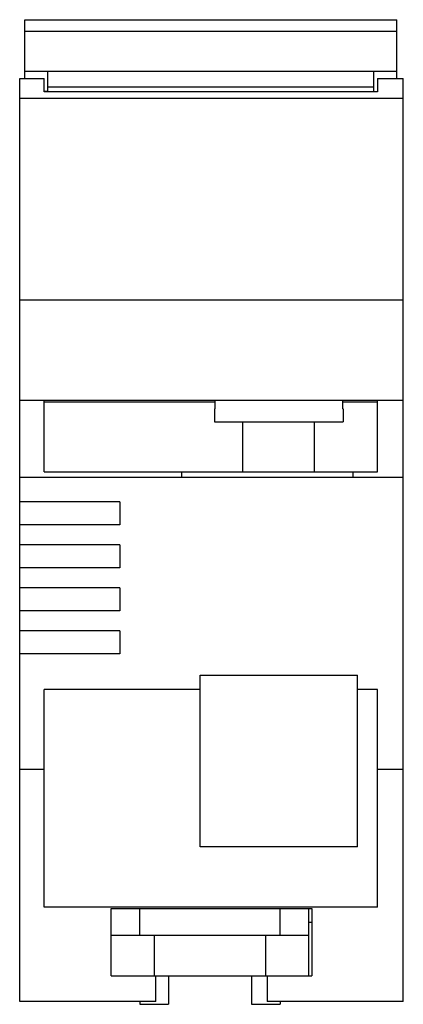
# Model space of a CAD drawing. Header units: millimetres. Extents: x 16.2 to 43, y 6.5 to 75.3.
import ezdxf

# ---------------------------------------------------------------- set-up
doc = ezdxf.new("R2010")
doc.units = ezdxf.units.MM
doc.header["$LTSCALE"] = 5.310193
doc.layers.get('0').update_dxf_attribs({"linetype": 'CONTINUOUS'})

msp = doc.modelspace()

# ---------------------------------------------------------------- linework, layer by layer
at = {"color": 7, "linetype": 'Continuous'}
for p, q in [((16.548, 71.231), (16.548, 75.331)), ((16.548, 75.331), (42.548, 75.331)), ((42.548, 71.231), (42.548, 75.331)), ((42.548, 74.507), (16.548, 74.507)), ((16.548, 71.731), (42.548, 71.731)), ((18.148, 71.731), (18.148, 70.65)), ((40.948, 70.65), (40.948, 71.731)), ((16.198, 6.731), (16.198, 71.231)), ((16.198, 71.231), (17.898, 71.231)), ((17.898, 70.301), (17.898, 71.231)), ((41.198, 71.231), (41.198, 70.301)), ((41.198, 71.231), (42.998, 71.231)), ((42.998, 6.731), (42.998, 71.231)), ((18.148, 70.303), (17.898, 70.303)), ((41.198, 70.301), (17.898, 70.301)), ((18.148, 70.631), (18.148, 70.301)), ((18.148, 70.631), (40.948, 70.631)), ((40.948, 70.301), (40.948, 70.631)), ((40.948, 70.303), (41.198, 70.303)), ((42.998, 69.819), (16.198, 69.819)), ((42.998, 55.731), (16.198, 55.731)), ((42.998, 48.731), (16.198, 48.731)), ((17.898, 43.731), (17.898, 48.731)), ((29.853, 48.607), (17.898, 48.607)), ((29.853, 48.131), (29.853, 48.731)), ((38.743, 48.731), (38.743, 48.131)), ((41.198, 48.607), (38.743, 48.607)), ((41.198, 43.731), (41.198, 48.731)), ((29.798, 48.131), (29.798, 47.231)), ((29.853, 48.131), (29.798, 48.131)), ((38.798, 48.131), (38.743, 48.131)), ((38.798, 48.131), (38.798, 47.231)), ((29.798, 47.231), (38.798, 47.231)), ((31.798, 43.731), (31.798, 47.231)), ((36.798, 43.731), (36.798, 47.231)), ((17.898, 43.731), (41.198, 43.731)), ((27.498, 43.731), (27.498, 43.331)), ((39.498, 43.331), (39.498, 43.731)), ((42.998, 43.331), (16.198, 43.331)), ((23.198, 41.631), (16.198, 41.631)), ((23.198, 41.631), (23.198, 40.031)), ((23.198, 40.031), (16.198, 40.031)), ((23.198, 38.631), (16.198, 38.631)), ((23.198, 38.631), (23.198, 37.031)), ((23.198, 37.031), (16.198, 37.031)), ((23.198, 35.631), (16.198, 35.631)), ((23.198, 35.631), (23.198, 34.031)), ((23.198, 34.031), (16.198, 34.031)), ((23.198, 32.631), (16.198, 32.631)), ((23.198, 32.631), (23.198, 31.031)), ((23.198, 31.031), (16.198, 31.031)), ((28.798, 29.531), (39.798, 29.531)), ((28.798, 17.531), (28.798, 29.531)), ((39.798, 17.531), (39.798, 29.531)), ((28.798, 28.531), (17.898, 28.531)), ((17.898, 13.325), (17.898, 28.531)), ((41.198, 28.531), (39.798, 28.531)), ((41.198, 13.325), (41.198, 28.531)), ((17.898, 22.941), (16.198, 22.941)), ((42.998, 22.941), (41.198, 22.941)), ((39.798, 17.531), (28.798, 17.531)), ((41.198, 13.325), (17.898, 13.325)), ((22.598, 13.231), (36.598, 13.231)), ((22.598, 8.531), (22.598, 13.231)), ((24.598, 11.331), (24.598, 13.231)), ((34.398, 11.331), (34.398, 13.231)), ((36.398, 8.531), (36.398, 13.231)), ((36.598, 13.231), (36.598, 8.531)), ((36.398, 12.275), (36.598, 12.275)), ((36.398, 11.331), (22.598, 11.331)), ((25.598, 11.331), (25.598, 8.531)), ((33.398, 8.531), (33.398, 11.331)), ((22.598, 8.531), (36.598, 8.531)), ((25.698, 6.731), (25.698, 8.531)), ((26.598, 8.531), (26.598, 6.531)), ((32.398, 8.531), (32.398, 6.531)), ((33.498, 8.531), (33.498, 6.731)), ((25.698, 6.731), (16.198, 6.731)), ((24.598, 6.731), (24.598, 6.531)), ((24.598, 6.531), (26.598, 6.531)), ((32.398, 6.531), (34.398, 6.531)), ((42.998, 6.731), (33.498, 6.731)), ((34.398, 6.731), (34.398, 6.531))]:
    msp.add_line(p, q, dxfattribs=at)

doc.saveas('drawing.dxf')
